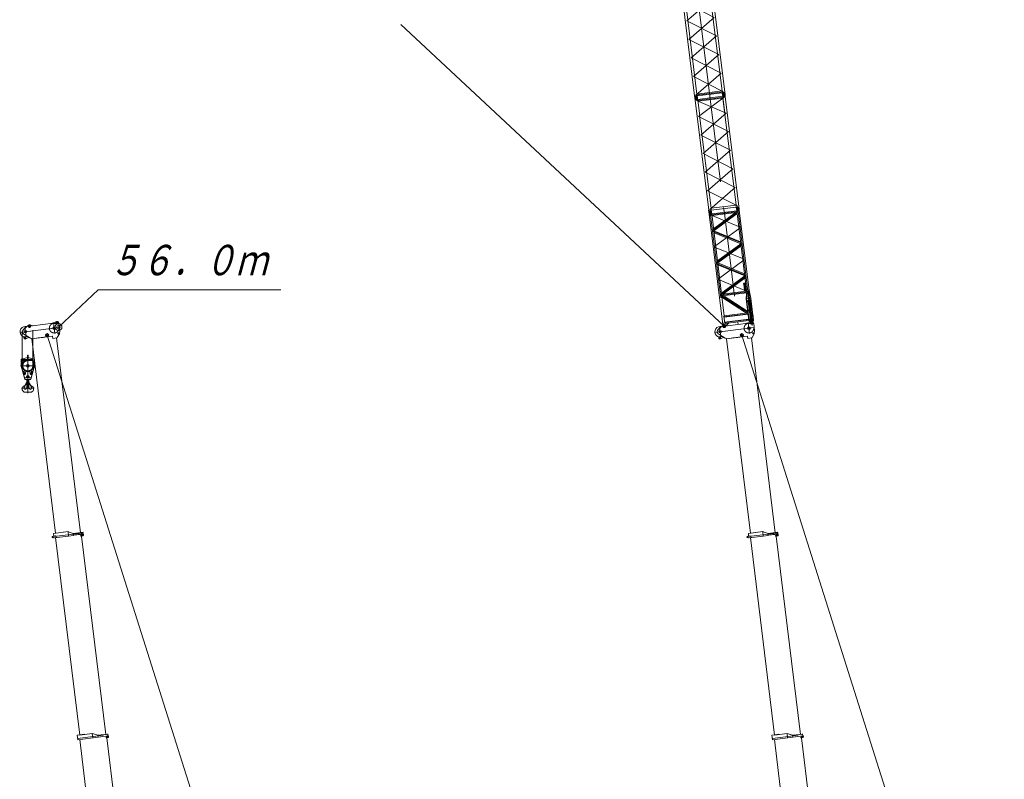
# Model space of a CAD drawing. Extents: x 34350 to 201729, y 12094 to 164960.
# Tile 30 of 70: x 49782 to 101099, y 51694 to 91294. Entities that reach past the tile are written whole.
import ezdxf
from ezdxf.enums import TextEntityAlignment as Align

# ---------------------------------------------------------------- set-up
doc = ezdxf.new("R2010")
doc.units = 0
doc.header["$LTSCALE"] = 150
doc.header["$MEASUREMENT"] = 0
doc.linetypes.add('CENTER', pattern=[50.5, 30, -9, 2.5, -9])
doc.linetypes.add('HIDDEN', pattern=[12.6, 8.4, -4.2])
doc.layers.add('11', color=251, linetype='Continuous')
doc.layers.add('2', color=134, linetype='Continuous')
doc.styles.get("Standard").update_dxf_attribs({"font": 'txt', "bigfont": 'bigfont'})

# ---------------------------------------------------------------- blocks, each defined once
blk = doc.blocks.new('*G1')
at = {"layer": '11', "color": 251, "linetype": 'Continuous', "lineweight": 9}
for p, q in [((49852, 73560), (49852, 73234)), ((50201, 73681), (49878, 73594)), ((49917, 73062), (49917, 73472)), ((49931, 73491), (50029, 73521)), ((50035, 73521), (50207, 73521)), ((50192, 73680), (50192, 73801)), ((50192, 73801), (50222, 73801)), ((50379, 73521), (50207, 73521)), ((50536, 73594), (50214, 73681)), ((50222, 73801), (50222, 73680)), ((50483, 73491), (50385, 73521)), ((50497, 73062), (50497, 73472)), ((50562, 73234), (50562, 73560)), ((49853, 73229), (50043, 72546)), ((49942, 72972), (49918, 73057)), ((49985, 72841), (49962, 72923)), ((49970, 72959), (49967, 72958)), ((49995, 72933), (50019, 72851)), ((50020, 72901), (50010, 72937)), ((50047, 72886), (50040, 72886)), ((50367, 72886), (50375, 72886)), ((50371, 72546), (50561, 73229)), ((50394, 72901), (50404, 72937)), ((50419, 72933), (50395, 72851)), ((50429, 72841), (50452, 72923)), ((50445, 72959), (50447, 72958)), ((50472, 72972), (50496, 73057)), ((50039, 72633), (49998, 72781)), ((50017, 72806), (50047, 72806)), ((50116, 72360), (50024, 72133)), ((50122, 72621), (50054, 72621)), ((50062, 72531), (50207, 72531)), ((50146, 72364), (50127, 72366)), ((50137, 72671), (50137, 72636)), ((50149, 72349), (50146, 72364)), ((50266, 72531), (50148, 72531)), ((50148, 72531), (50148, 72354)), ((50207, 72531), (50352, 72531)), ((50265, 72349), (50268, 72364)), ((50266, 72354), (50266, 72531)), ((50268, 72364), (50287, 72366)), ((50275, 72687), (50275, 72636)), ((50290, 72621), (50360, 72621)), ((50299, 72360), (50390, 72133)), ((50397, 72806), (50367, 72806)), ((50375, 72633), (50416, 72781)), ((50015, 72201), (49992, 72188)), ((50012, 72113), (50035, 72185)), ((50024, 72133), (50029, 72131)), ((50029, 72131), (50058, 72203)), ((50058, 72203), (50101, 72271)), ((50078, 71871), (50207, 71871)), ((50122, 72291), (50148, 72307)), ((50148, 72307), (50148, 72091)), ((50266, 72307), (50148, 72307)), ((50151, 72342), (50263, 72342)), ((50155, 72335), (50154, 72337)), ((50207, 71871), (50336, 71871)), ((50259, 72335), (50261, 72337)), ((50266, 72091), (50266, 72307)), ((50293, 72291), (50266, 72307)), ((50356, 72203), (50313, 72271)), ((50385, 72131), (50356, 72203)), ((50379, 72185), (50403, 72113)), ((50390, 72133), (50385, 72131)), ((50422, 72188), (50399, 72201))]:
    blk.add_line(p, q, dxfattribs=at)
at = {"layer": '11', "color": 251, "linetype": 'HIDDEN', "lineweight": 9}
for p, q in [((49977, 73571), (50437, 73571)), ((50192, 73775), (50222, 73775)), ((50192, 73728), (50222, 73728)), ((49906, 73231), (49907, 73231)), ((50064, 72856), (50103, 72924)), ((50350, 72856), (50311, 72924)), ((50508, 73231), (50507, 73231)), ((50058, 72203), (50121, 72358)), ((50121, 72358), (50122, 72361)), ((50122, 72361), (50133, 72361)), ((50292, 72361), (50281, 72361)), ((50293, 72358), (50292, 72361)), ((50356, 72203), (50293, 72358))]:
    blk.add_line(p, q, dxfattribs=at)
at = {"layer": '11', "color": 251, "linetype": 'CENTER', "lineweight": 9}
for p, q in [((50177, 73751), (50239, 73751)), ((50207, 73819), (50207, 72504)), ((49822, 73251), (50592, 73251)), ((50149, 72671), (50265, 72671)), ((50207, 72531), (50207, 71820)), ((49885, 72091), (50529, 72091))]:
    blk.add_line(p, q, dxfattribs=at)
at = {"layer": '11', "color": 251, "linetype": 'HIDDEN', "lineweight": 9}
for points in [[(50087, 72973), (50057, 72988), (50029, 73006), (50004, 73027), (49981, 73051), (49960, 73077), (49943, 73105), (49928, 73135), (49917, 73166), (49910, 73199), (49906, 73231)], [(50327, 72973), (50357, 72988), (50385, 73006), (50410, 73027), (50434, 73051), (50454, 73077), (50472, 73105), (50486, 73135), (50497, 73166), (50504, 73199), (50508, 73231)]]:
    blk.add_lwpolyline(points, dxfattribs=at)
at = {"layer": '11', "color": 251, "linetype": 'Continuous', "lineweight": 9}
for points in [[(50047, 72806), (50061, 72810), (50072, 72817), (50081, 72827), (50086, 72839), (50087, 72851), (50084, 72863), (50078, 72874), (50069, 72881), (50058, 72886), (50047, 72886)], [(50367, 72806), (50354, 72810), (50342, 72817), (50333, 72827), (50328, 72839), (50327, 72851), (50330, 72863), (50336, 72874), (50345, 72881), (50356, 72886), (50367, 72886)]]:
    blk.add_lwpolyline(points, dxfattribs=at)
for centre, radius in [((49887, 73501), 20), ((49977, 73551), 20), ((50207, 73641), 20), ((50437, 73551), 20), ((50527, 73501), 20), ((49887, 73231), 20), ((50207, 73251), 70), ((50527, 73231), 20), ((50047, 72846), 20), ((50207, 72671), 45), ((50367, 72846), 20), ((50138, 72324), 10.1), ((50276, 72324), 10.1)]:
    blk.add_circle(centre, radius, dxfattribs=at)
at = {"layer": '11', "color": 251, "linetype": 'HIDDEN', "lineweight": 9}
for radius in [298, 264]:
    blk.add_circle((50207, 73251), radius, dxfattribs=at)
at = {"layer": '11', "color": 251, "linetype": 'Continuous', "lineweight": 9}
for centre, radius, start, end in [((49887, 73560), 35, 104.995, 179.9981), ((49937, 73472), 20, 106.9222, -179.9984), ((50035, 73501), 20, 90, 106.9304), ((50207, 73656), 25, 90, 105.0012), ((50207, 73656), 25, 75.0021, 90.0019), ((50379, 73501), 20, 73.0714, 90.0019), ((50477, 73472), 20, 0, 73.0712), ((50527, 73560), 35, 0, 75.0045), ((49872, 73234), 20, 180, -163.8874), ((49937, 73062), 20, 180, -163.8577), ((49962, 72978), 20, -163.8606, -73.8568), ((49979, 72928), 17.5, 16.1363, -163.8566), ((49979, 72928), 32.5, 16.1403, 106.1406), ((50040, 72906), 20, -163.8592, -90.0048), ((50375, 72906), 20, -90, -16.1444), ((50436, 72928), 32.5, 73.8617, 163.862), ((50436, 72928), 17.5, -16.1434, 163.8637), ((50453, 72978), 20, -106.1409, -16.1371), ((50477, 73062), 20, -16.1413, -0.0004), ((50542, 73234), 20, -16.1115, -0.0004), ((50002, 72846), 17.5, -163.8604, 16.144), ((50017, 72786), 20, 90, -163.847), ((50054, 72636), 15, -165.3181, -89.9926), ((50062, 72551), 20, -163.8933, -89.9978), ((50125, 72356), 9.91, 77.7332, 157.9882), ((50122, 72636), 15, -90, -0.007), ((50207, 72671), 70, 90, 180), ((50207, 72671), 70, 12.84, 90.0003), ((50290, 72636), 15, 180, -90.0093), ((50289, 72356), 9.9, 22.0039, 102.2758), ((50352, 72551), 20, -90, -16.1076), ((50360, 72636), 15, -90, -14.6786), ((50412, 72846), 17.5, 163.856, -16.139), ((50397, 72786), 20, -16.1428, 90.0013), ((50078, 72041), 170, 120.3772, -90.0015), ((50078, 72091), 70, 161.654, -0.0005), ((50022, 72189), 14, -18.0626, 120.379), ((50152, 72239), 60, 120.437, 148.0102), ((50138, 72324), 20.2, -59.2782, 33.6963), ((50179, 72354), 30, -170.2206, -146.3123), ((50276, 72324), 20.2, 146.3043, -120.7286), ((50236, 72354), 30, -33.6877, -9.7852), ((50336, 72091), 70, 180, 18.3459), ((50262, 72239), 60, 31.9937, 59.5611), ((50336, 72041), 170, -90, 59.6213), ((50392, 72189), 14, 59.6221, -161.9348)]:
    blk.add_arc(centre, radius, start, end, dxfattribs=at)
at = {"layer": '11', "color": 251, "linetype": 'HIDDEN', "lineweight": 9}
for centre, start, end in [((50073, 72941), -29.9995, 66.5152), ((50341, 72941), 113.4824, -150.0025)]:
    blk.add_arc(centre, 35, start, end, dxfattribs=at)
blk = doc.blocks.new('*G10')
at = {"layer": '11', "color": 251, "linetype": 'Continuous', "lineweight": 9}
for p, q in [((52779, 53987), (53174, 54035)), ((52807, 53754), (52779, 53987)), ((54144, 53988), (52799, 53823)), ((53867, 53885), (52807, 53754)), ((53565, 54083), (52917, 54004)), ((53138, 54042), (52935, 54017)), ((52935, 54017), (52936, 54006)), ((53116, 54039), (52946, 54018)), ((53139, 54031), (53138, 54042)), ((53177, 54036), (53565, 54083)), ((53565, 54083), (53594, 53851)), ((53578, 54082), (53565, 54083)), ((53594, 53849), (53565, 54083)), ((53566, 54079), (53567, 54069)), ((53592, 53865), (53567, 54069)), ((53578, 54082), (53853, 53993)), ((53853, 53993), (53867, 53885)), ((53853, 53993), (53862, 53989)), ((53855, 53980), (53863, 53981)), ((53863, 53981), (53855, 53980)), ((53865, 53900), (53855, 53980)), ((53862, 53989), (54390, 54054)), ((54391, 54046), (53863, 53981)), ((54103, 54010), (53863, 53981)), ((53865, 53898), (54414, 53966)), ((54415, 53958), (53866, 53890)), ((53873, 53899), (54113, 53929)), ((54286, 53881), (54324, 53898)), ((54290, 53883), (54294, 53855)), ((54374, 54044), (54295, 54034)), ((54305, 53952), (54384, 53962)), ((54306, 53944), (54312, 53892)), ((54326, 53947), (54412, 53958)), ((54331, 53908), (54326, 53947)), ((54354, 54041), (54374, 54044)), ((54384, 53962), (54364, 53960)), ((54374, 54044), (54384, 53962)), ((54384, 53962), (54374, 54044)), ((54390, 54054), (54391, 54046)), ((54412, 53958), (54418, 53908)), ((54414, 53966), (54415, 53958)), ((54155, 43615), (52908, 53767)), ((53593, 53855), (53592, 53865)), ((54289, 53855), (54286, 53881)), ((54386, 53867), (54289, 53855)), ((54316, 53858), (55571, 43638))]:
    blk.add_line(p, q, dxfattribs=at)
for radius in [22.3, 15]:
    blk.add_circle((54381, 53903), radius, dxfattribs=at)
for centre, radius, start, end in [((54321, 53907), 10, -68.0029, 6.9938), ((54381, 53903), 37, -83, 6.9929)]:
    blk.add_arc(centre, radius, start, end, dxfattribs=at)
blk = doc.blocks.new('*G12')
at = {"layer": '11', "color": 251, "linetype": 'Continuous', "lineweight": 9}
for p, q in [((50456, 75342), (51532, 75474)), ((51561, 75484), (51694, 75558)), ((51661, 75540), (51694, 75558)), ((51803, 75518), (51826, 75463)), ((51803, 75518), (51815, 75491)), ((51815, 75491), (51826, 75463)), ((51826, 75463), (51874, 75071)), ((51826, 75463), (51827, 75459)), ((51853, 75244), (51827, 75459)), ((49981, 75146), (50239, 75371)), ((50018, 75178), (49988, 75152)), ((50322, 75384), (50404, 75349)), ((50404, 75349), (50322, 75384)), ((50494, 75347), (50456, 75342)), ((51875, 75059), (51856, 74937)), ((50002, 74705), (50004, 74763)), ((50348, 74699), (50006, 74894)), ((50164, 74696), (50094, 74653)), ((50402, 74668), (50348, 74699)), ((50403, 74662), (50402, 74668)), ((51500, 74797), (50403, 74662)), ((50411, 74663), (50659, 74694)), ((51657, 64532), (50413, 74664)), ((50665, 74694), (50659, 74694)), ((50740, 74704), (50998, 74735)), ((51191, 74759), (50744, 74704)), ((51204, 74761), (50998, 74735)), ((51197, 74763), (51190, 74765)), ((51500, 74797), (51501, 74790)), ((51515, 74681), (51500, 74797)), ((51714, 74705), (51515, 74681)), ((52954, 64548), (51707, 74704)), ((51849, 74916), (51741, 74724))]:
    blk.add_line(p, q, dxfattribs=at)
at = {"layer": '11', "color": 251, "linetype": 'CENTER', "lineweight": 9}
for p, q in [((51546, 75488), (51614, 74937)), ((49808, 74995), (51830, 75244)), ((50358, 75063), (49808, 74995)), ((50049, 75304), (50117, 74754)), ((51855, 75247), (51304, 75179))]:
    blk.add_line(p, q, dxfattribs=at)
at = {"layer": '11', "color": 251, "linetype": 'HIDDEN', "lineweight": 9}
blk.add_circle((51580, 75213), 252, dxfattribs=at)
at = {"layer": '11', "color": 251, "linetype": 'Continuous', "lineweight": 9}
for centre, radius in [((51730, 75488), 71), ((51730, 75488), 27.5), ((50083, 75029), 65), ((50083, 75029), 65), ((50083, 75029), 65), ((50291, 75312), 71), ((50291, 75312), 32.5), ((51212, 74846), 84.1), ((51580, 75213), 76), ((51580, 75213), 54.2), ((51797, 74945), 30), ((50062, 74704), 25.5), ((51212, 74846), 61)]:
    blk.add_circle(centre, radius, dxfattribs=at)
for centre, radius, start, end in [((51580, 75213), 277, 91.3925, 114.2619), ((51522, 75553), 80, -83, -60.6137), ((51730, 75488), 79, 22.348, 117.6452), ((50083, 75029), 278, 72.7507, -63.6731), ((50083, 75029), 155, 131.0912, -140.4797), ((50083, 75029), 155, -140.4819, -119.7205), ((50291, 75312), 79, 66.8196, 131.0911), ((50291, 75312), 79, 66.8347, 131.0782), ((50443, 75441), 100, -113.1654, -83.0008), ((50443, 75441), 100, -113.1665, -83.0007), ((51580, 75213), 277, -0.7074, 14.7114), ((51797, 74945), 60, -29.3412, -8.4171), ((51814, 75064), 60.5, -3.9986, 7.0024), ((50062, 74704), 60, 178.8725, -58.3054), ((50062, 74704), 50, 101.0495, 71.7078), ((50259, 74543), 180, 60.282, 121.6864), ((51709, 74742), 37, -83, -29.3488)]:
    blk.add_arc(centre, radius, start, end, dxfattribs=at)
blk = doc.blocks.new('*G11')
at = {"layer": '11', "color": 251, "linetype": 'CENTER', "lineweight": 9}
for p, q in [((51786, 75495), (51660, 75480)), ((51722, 75559), (51739, 75418)), ((50371, 75321), (50221, 75303)), ((50282, 75382), (50300, 75236)), ((51201, 74933), (51222, 74766)), ((51257, 74852), (51155, 74839))]:
    blk.add_line(p, q, dxfattribs=at)
at = {"color": 7, "linetype": 'Continuous', "lineweight": 9}
blk.add_blockref('*G12', (0, 0), dxfattribs=at)
blk = doc.blocks.new('*G14')
at = {"layer": '11', "color": 251, "linetype": 'Continuous', "lineweight": 9}
for p, q in [((51495, 64357), (51526, 64369)), ((51535, 64290), (51502, 64295)), ((51526, 64369), (51630, 64382)), ((51535, 64290), (51536, 64284)), ((51536, 64284), (51692, 64303)), ((51548, 64514), (51926, 64561)), ((51565, 64374), (51548, 64514)), ((53013, 64525), (51563, 64347)), ((51577, 64282), (51576, 64289)), ((51587, 64283), (51577, 64282)), ((52329, 64374), (51587, 64283)), ((51630, 64382), (51685, 64359)), ((52919, 54004), (51656, 64292)), ((51657, 64528), (51657, 64532)), ((51685, 64359), (51691, 64309)), ((52301, 64607), (51687, 64531)), ((51692, 64303), (51691, 64309)), ((51929, 64561), (52300, 64607)), ((52300, 64607), (52329, 64374)), ((52301, 64607), (52313, 64603)), ((52302, 64593), (52301, 64603)), ((52302, 64593), (52327, 64388)), ((52575, 64512), (52313, 64603)), ((52327, 64388), (52328, 64378)), ((52328, 64378), (52588, 64410)), ((52588, 64410), (52575, 64512)), ((52575, 64512), (52582, 64508)), ((52582, 64502), (52576, 64501)), ((52582, 64502), (52576, 64501)), ((52576, 64501), (52586, 64420)), ((52582, 64508), (53088, 64570)), ((53072, 64562), (52582, 64502)), ((52822, 64532), (52582, 64502)), ((53099, 64483), (52586, 64420)), ((52586, 64420), (52592, 64421)), ((52587, 64414), (53100, 64477)), ((52592, 64421), (52832, 64450)), ((52958, 64396), (53012, 64417)), ((52961, 64372), (52958, 64396)), ((53074, 64386), (52961, 64372)), ((53062, 64561), (52983, 64551)), ((52993, 64470), (53072, 64480)), ((52994, 64464), (53000, 64412)), ((53004, 64378), (54274, 54039)), ((53014, 64466), (53100, 64477)), ((53019, 64428), (53014, 64466)), ((53042, 64559), (53062, 64561)), ((53072, 64480), (53052, 64477)), ((53062, 64561), (53072, 64480)), ((53072, 64480), (53062, 64561)), ((53089, 64564), (53072, 64562)), ((53088, 64570), (53089, 64564)), ((53100, 64477), (53099, 64483)), ((53100, 64477), (53106, 64427))]:
    blk.add_line(p, q, dxfattribs=at)
for centre, radius in [((51507, 64327), 15.5), ((53069, 64423), 22.3), ((53069, 64423), 15)]:
    blk.add_circle(centre, radius, dxfattribs=at)
for centre, radius, start, end in [((51507, 64327), 32.5, 111.8706, -97.8699), ((53009, 64427), 10, -68.0017, 6.9982), ((53069, 64423), 37, -83, 7.0035)]:
    blk.add_arc(centre, radius, start, end, dxfattribs=at)
blk = doc.blocks.new('*G23')
at = {"layer": '11', "color": 251, "linetype": 'Continuous', "lineweight": 9}
for p, q in [((88989, 53987), (89384, 54035)), ((89017, 53754), (88989, 53987)), ((90354, 53988), (89009, 53823)), ((90077, 53885), (89017, 53754)), ((89775, 54083), (89127, 54004)), ((89348, 54042), (89145, 54017)), ((89145, 54017), (89146, 54006)), ((89326, 54039), (89156, 54018)), ((89349, 54031), (89348, 54042)), ((89387, 54036), (89775, 54083)), ((89775, 54083), (89804, 53851)), ((89788, 54082), (89775, 54083)), ((89804, 53849), (89775, 54083)), ((89776, 54079), (89777, 54069)), ((89802, 53865), (89777, 54069)), ((89788, 54082), (90063, 53993)), ((90063, 53993), (90077, 53885)), ((90063, 53993), (90072, 53989)), ((90065, 53980), (90073, 53981)), ((90073, 53981), (90065, 53980)), ((90075, 53900), (90065, 53980)), ((90072, 53989), (90600, 54054)), ((90601, 54046), (90073, 53981)), ((90313, 54010), (90073, 53981)), ((90075, 53898), (90624, 53966)), ((90625, 53958), (90076, 53890)), ((90083, 53899), (90323, 53929)), ((90496, 53881), (90534, 53898)), ((90500, 53883), (90504, 53855)), ((90584, 54044), (90505, 54034)), ((90515, 53952), (90594, 53962)), ((90516, 53944), (90522, 53892)), ((90536, 53947), (90622, 53958)), ((90541, 53908), (90536, 53947)), ((90564, 54041), (90584, 54044)), ((90594, 53962), (90574, 53960)), ((90584, 54044), (90594, 53962)), ((90594, 53962), (90584, 54044)), ((90600, 54054), (90601, 54046)), ((90622, 53958), (90628, 53908)), ((90624, 53966), (90625, 53958)), ((90365, 43615), (89118, 53767)), ((89803, 53855), (89802, 53865)), ((90499, 53855), (90496, 53881)), ((90596, 53867), (90499, 53855)), ((90526, 53858), (91781, 43638))]:
    blk.add_line(p, q, dxfattribs=at)
for radius in [22.3, 15]:
    blk.add_circle((90591, 53903), radius, dxfattribs=at)
for centre, radius, start, end in [((90531, 53907), 10, -68.0029, 6.9938), ((90591, 53903), 37, -83, 6.9929)]:
    blk.add_arc(centre, radius, start, end, dxfattribs=at)
blk = doc.blocks.new('*G25')
at = {"layer": '11', "color": 251, "linetype": 'Continuous', "lineweight": 9}
for p, q in [((86666, 75342), (87742, 75474)), ((87771, 75484), (87904, 75558)), ((87871, 75540), (87904, 75558)), ((88013, 75518), (88036, 75463)), ((88013, 75518), (88025, 75491)), ((88025, 75491), (88036, 75463)), ((88036, 75463), (88084, 75071)), ((88036, 75463), (88037, 75459)), ((88063, 75244), (88037, 75459)), ((86191, 75146), (86449, 75371)), ((86228, 75178), (86198, 75152)), ((86532, 75384), (86614, 75349)), ((86614, 75349), (86532, 75384)), ((86704, 75347), (86666, 75342)), ((88085, 75059), (88066, 74937)), ((86212, 74705), (86214, 74763)), ((86558, 74699), (86216, 74894)), ((86374, 74696), (86304, 74653)), ((86612, 74668), (86558, 74699)), ((86613, 74662), (86612, 74668)), ((87710, 74797), (86613, 74662)), ((86621, 74663), (86869, 74694)), ((87867, 64532), (86623, 74664)), ((86875, 74694), (86869, 74694)), ((86950, 74704), (87208, 74735)), ((87401, 74759), (86954, 74704)), ((87414, 74761), (87208, 74735)), ((87407, 74763), (87400, 74765)), ((87710, 74797), (87711, 74790)), ((87725, 74681), (87710, 74797)), ((87924, 74705), (87725, 74681)), ((89164, 64548), (87917, 74704)), ((88059, 74916), (87951, 74724))]:
    blk.add_line(p, q, dxfattribs=at)
at = {"layer": '11', "color": 251, "linetype": 'CENTER', "lineweight": 9}
for p, q in [((87756, 75488), (87824, 74937)), ((86018, 74995), (88040, 75244)), ((86568, 75063), (86018, 74995)), ((86259, 75304), (86327, 74754)), ((88065, 75247), (87514, 75179))]:
    blk.add_line(p, q, dxfattribs=at)
at = {"layer": '11', "color": 251, "linetype": 'HIDDEN', "lineweight": 9}
blk.add_circle((87790, 75213), 252, dxfattribs=at)
at = {"layer": '11', "color": 251, "linetype": 'Continuous', "lineweight": 9}
for centre, radius in [((87940, 75488), 71), ((87940, 75488), 27.5), ((86293, 75029), 65), ((86293, 75029), 65), ((86293, 75029), 65), ((86501, 75312), 71), ((86501, 75312), 32.5), ((87422, 74846), 84.1), ((87790, 75213), 76), ((87790, 75213), 54.2), ((88007, 74945), 30), ((86272, 74704), 25.5), ((87422, 74846), 61)]:
    blk.add_circle(centre, radius, dxfattribs=at)
for centre, radius, start, end in [((87790, 75213), 277, 91.3925, 114.2619), ((87732, 75553), 80, -83, -60.6137), ((87940, 75488), 79, 22.348, 117.6452), ((86293, 75029), 278, 72.7507, -63.6731), ((86293, 75029), 155, 131.0912, -140.4797), ((86293, 75029), 155, -140.4819, -119.7205), ((86501, 75312), 79, 66.8196, 131.0911), ((86501, 75312), 79, 66.8347, 131.0782), ((86653, 75441), 100, -113.1654, -83.0008), ((86653, 75441), 100, -113.1665, -83.0007), ((87790, 75213), 277, -0.7074, 14.7114), ((88007, 74945), 60, -29.3412, -8.4171), ((88024, 75064), 60.5, -3.9986, 7.0024), ((86272, 74704), 60, 178.8725, -58.3054), ((86272, 74704), 50, 101.0495, 71.7078), ((86469, 74543), 180, 60.282, 121.6864), ((87919, 74742), 37, -83, -29.3488)]:
    blk.add_arc(centre, radius, start, end, dxfattribs=at)
blk = doc.blocks.new('*G24')
at = {"layer": '11', "color": 251, "linetype": 'CENTER', "lineweight": 9}
for p, q in [((87996, 75495), (87870, 75480)), ((87932, 75559), (87949, 75418)), ((86581, 75321), (86431, 75303)), ((86492, 75382), (86510, 75236)), ((87411, 74933), (87432, 74766)), ((87467, 74852), (87365, 74839))]:
    blk.add_line(p, q, dxfattribs=at)
at = {"color": 7, "linetype": 'Continuous', "lineweight": 9}
blk.add_blockref('*G25', (0, 0), dxfattribs=at)
blk = doc.blocks.new('*G27')
at = {"layer": '11', "color": 251, "linetype": 'Continuous', "lineweight": 9}
for p, q in [((87705, 64357), (87736, 64369)), ((87745, 64290), (87712, 64295)), ((87736, 64369), (87840, 64382)), ((87745, 64290), (87746, 64284)), ((87746, 64284), (87902, 64303)), ((87758, 64514), (88136, 64561)), ((87775, 64374), (87758, 64514)), ((89223, 64525), (87773, 64347)), ((87787, 64282), (87786, 64289)), ((87797, 64283), (87787, 64282)), ((88539, 64374), (87797, 64283)), ((87840, 64382), (87895, 64359)), ((89129, 54004), (87866, 64292)), ((87867, 64528), (87867, 64532)), ((87895, 64359), (87901, 64309)), ((88511, 64607), (87897, 64531)), ((87902, 64303), (87901, 64309)), ((88139, 64561), (88510, 64607)), ((88510, 64607), (88539, 64374)), ((88511, 64607), (88523, 64603)), ((88512, 64593), (88511, 64603)), ((88512, 64593), (88537, 64388)), ((88785, 64512), (88523, 64603)), ((88537, 64388), (88538, 64378)), ((88538, 64378), (88798, 64410)), ((88798, 64410), (88785, 64512)), ((88785, 64512), (88792, 64508)), ((88792, 64502), (88786, 64501)), ((88792, 64502), (88786, 64501)), ((88786, 64501), (88796, 64420)), ((88792, 64508), (89298, 64570)), ((89282, 64562), (88792, 64502)), ((89032, 64532), (88792, 64502)), ((89309, 64483), (88796, 64420)), ((88796, 64420), (88802, 64421)), ((88797, 64414), (89310, 64477)), ((88802, 64421), (89042, 64450)), ((89168, 64396), (89222, 64417)), ((89171, 64372), (89168, 64396)), ((89284, 64386), (89171, 64372)), ((89272, 64561), (89193, 64551)), ((89203, 64470), (89282, 64480)), ((89204, 64464), (89210, 64412)), ((89214, 64378), (90484, 54039)), ((89224, 64466), (89310, 64477)), ((89229, 64428), (89224, 64466)), ((89252, 64559), (89272, 64561)), ((89282, 64480), (89262, 64477)), ((89272, 64561), (89282, 64480)), ((89282, 64480), (89272, 64561)), ((89299, 64564), (89282, 64562)), ((89298, 64570), (89299, 64564)), ((89310, 64477), (89309, 64483)), ((89310, 64477), (89316, 64427))]:
    blk.add_line(p, q, dxfattribs=at)
for centre, radius in [((87717, 64327), 15.5), ((89279, 64423), 22.3), ((89279, 64423), 15)]:
    blk.add_circle(centre, radius, dxfattribs=at)
for centre, radius, start, end in [((87717, 64327), 32.5, 111.8706, -97.8699), ((89219, 64427), 10, -68.0017, 6.9982), ((89279, 64423), 37, -83, 7.0035)]:
    blk.add_arc(centre, radius, start, end, dxfattribs=at)
blk = doc.blocks.new('*G42')
at = {"layer": '11', "color": 251, "linetype": 'Continuous', "lineweight": 9}
for p, q in [((85703, 81259), (85702, 81264)), ((85715, 81159), (85703, 81259)), ((85849, 81175), (85715, 81159)), ((85717, 81150), (85715, 81159)), ((85849, 81166), (85717, 81150)), ((85717, 81150), (86422, 75412)), ((85837, 81275), (85836, 81280)), ((85850, 81171), (85837, 81275)), ((87156, 81331), (85849, 81171)), ((85849, 81171), (85860, 81082)), ((86501, 75855), (85849, 81166)), ((85860, 81082), (87167, 81243)), ((87066, 81231), (85944, 80396)), ((85956, 80294), (87172, 81199)), ((87167, 81243), (87066, 81231)), ((87142, 81435), (87142, 81440)), ((87154, 81336), (87142, 81435)), ((87288, 81352), (87154, 81336)), ((87154, 81336), (87156, 81327)), ((87288, 81343), (87156, 81327)), ((87167, 81243), (87156, 81331)), ((87681, 77053), (87156, 81327)), ((87172, 81199), (87167, 81243)), ((87276, 81452), (87275, 81457)), ((87288, 81352), (87276, 81452)), ((87288, 81343), (87288, 81352)), ((87797, 77200), (87288, 81343)), ((85944, 80396), (85956, 80298)), ((85970, 80186), (85957, 80287)), ((85957, 80287), (87354, 79719)), ((87366, 79618), (85970, 80186)), ((87367, 79611), (86149, 78722)), ((87354, 79719), (87366, 79618)), ((87380, 79510), (87367, 79611)), ((86162, 78621), (87380, 79510)), ((86149, 78722), (86162, 78621)), ((86175, 78513), (86163, 78614)), ((86163, 78614), (87559, 78046)), ((87572, 77945), (86175, 78513)), ((87573, 77938), (86357, 77033)), ((86463, 77001), (87585, 77836)), ((87534, 77553), (87512, 77525)), ((87512, 77525), (87518, 77476)), ((87588, 77530), (87533, 77523)), ((87538, 77518), (87533, 77523)), ((87533, 77523), (87534, 77513)), ((87594, 77561), (87534, 77553)), ((87534, 77513), (87604, 77521)), ((87555, 77505), (87545, 77504)), ((87551, 77500), (87545, 77504)), ((87545, 77504), (87547, 77486)), ((87605, 77507), (87555, 77505)), ((87556, 77495), (87607, 77497)), ((87557, 77488), (87556, 77495)), ((87567, 77489), (87557, 77488)), ((87568, 77479), (87567, 77489)), ((87580, 77549), (87574, 77541)), ((87574, 77541), (87588, 77530)), ((87602, 77531), (87580, 77549)), ((87622, 77539), (87594, 77561)), ((87604, 77521), (87602, 77531)), ((87607, 77497), (87605, 77507)), ((87619, 77478), (87628, 77489)), ((87628, 77489), (87622, 77539)), ((86357, 77033), (86362, 76989)), ((87658, 77148), (86362, 76989)), ((86362, 76989), (86463, 77001)), ((86362, 76989), (86373, 76901)), ((86373, 76901), (87680, 77061)), ((87518, 77476), (87530, 77467)), ((87530, 77467), (87540, 77380)), ((87540, 77380), (87532, 77369)), ((87532, 77369), (87538, 77319)), ((87547, 77486), (87537, 77485)), ((87537, 77485), (87539, 77475)), ((87538, 77319), (87549, 77311)), ((87539, 77475), (87549, 77476)), ((87598, 77450), (87543, 77443)), ((87548, 77439), (87543, 77443)), ((87543, 77443), (87544, 77434)), ((87544, 77434), (87613, 77442)), ((87603, 77411), (87547, 77404)), ((87553, 77399), (87547, 77404)), ((87547, 77404), (87549, 77394)), ((87549, 77476), (87549, 77474)), ((87549, 77474), (87559, 77476)), ((87549, 77394), (87618, 77402)), ((87549, 77311), (87559, 77224)), ((87559, 77224), (87551, 77213)), ((87551, 77213), (87557, 77163)), ((87613, 77331), (87557, 77324)), ((87563, 77320), (87557, 77324)), ((87557, 77324), (87558, 77314)), ((87557, 77163), (87585, 77141)), ((87558, 77314), (87628, 77323)), ((87559, 77478), (87568, 77479)), ((87559, 77476), (87559, 77478)), ((87569, 77298), (87561, 77292)), ((87561, 77292), (87572, 77293)), ((87572, 77288), (87562, 77287)), ((87570, 77284), (87562, 77287)), ((87627, 77212), (87572, 77205)), ((87577, 77201), (87572, 77205)), ((87572, 77205), (87573, 77195)), ((87573, 77195), (87643, 77204)), ((87614, 77311), (87575, 77306)), ((87576, 77296), (87615, 77301)), ((87617, 77291), (87577, 77286)), ((87632, 77172), (87577, 77166)), ((87582, 77161), (87577, 77166)), ((87577, 77166), (87578, 77156)), ((87578, 77277), (87618, 77281)), ((87578, 77156), (87647, 77164)), ((87590, 77384), (87580, 77383)), ((87586, 77373), (87580, 77383)), ((87580, 77383), (87583, 77363)), ((87583, 77363), (87593, 77364)), ((87590, 77469), (87584, 77462)), ((87584, 77462), (87598, 77450)), ((87585, 77141), (87644, 77149)), ((87595, 77430), (87588, 77422)), ((87588, 77422), (87603, 77411)), ((87612, 77452), (87590, 77469)), ((87593, 77364), (87590, 77384)), ((87617, 77412), (87595, 77430)), ((87605, 77265), (87595, 77263)), ((87601, 77254), (87595, 77263)), ((87595, 77263), (87597, 77244)), ((87597, 77244), (87607, 77245)), ((87604, 77350), (87598, 77342)), ((87598, 77342), (87613, 77331)), ((87627, 77333), (87604, 77350)), ((87607, 77245), (87605, 77265)), ((87613, 77442), (87612, 77452)), ((87619, 77231), (87613, 77223)), ((87613, 77223), (87627, 77212)), ((87618, 77402), (87617, 77412)), ((87624, 77191), (87618, 77184)), ((87618, 77184), (87632, 77172)), ((87630, 77391), (87619, 77478)), ((87641, 77214), (87619, 77231)), ((87620, 77299), (87630, 77301)), ((87631, 77296), (87621, 77294)), ((87646, 77174), (87624, 77191)), ((87628, 77323), (87627, 77333)), ((87641, 77382), (87630, 77391)), ((87638, 77322), (87647, 77333)), ((87649, 77235), (87638, 77322)), ((87647, 77333), (87641, 77382)), ((87643, 77204), (87641, 77214)), ((87644, 77149), (87666, 77176)), ((87647, 77164), (87646, 77174)), ((87660, 77226), (87649, 77235)), ((87651, 76740), (87654, 77025)), ((87656, 76740), (87658, 77025)), ((87666, 77176), (87660, 77226)), ((87676, 77050), (87713, 77055)), ((87714, 77050), (87676, 77045)), ((87681, 77055), (87681, 77051)), ((87682, 77046), (87681, 77052)), ((87713, 77055), (87714, 77050)), ((87714, 77052), (87717, 77053)), ((87717, 77053), (87754, 76752)), ((87761, 77198), (87778, 77200)), ((87815, 76760), (87761, 77198)), ((87764, 77204), (87778, 77206)), ((87765, 77199), (87764, 77204)), ((87778, 77201), (87765, 77199)), ((87800, 77185), (87884, 76768)), ((87884, 76769), (87800, 77185)), ((87805, 77186), (87889, 76770)), ((86439, 76909), (86373, 76901)), ((86373, 76901), (86382, 76824)), ((86382, 76824), (87662, 75998)), ((87733, 76074), (86439, 76909)), ((87656, 76741), (87651, 76741)), ((87791, 75605), (87651, 76740)), ((87652, 76735), (87657, 76735)), ((87798, 75589), (87656, 76740)), ((87657, 76735), (87796, 75605)), ((87754, 76752), (87815, 76760)), ((87764, 76619), (87769, 76620)), ((87767, 76572), (87764, 76619)), ((87877, 75676), (87767, 76572)), ((87833, 76628), (87838, 76628)), ((87838, 76628), (87846, 76582)), ((87846, 76582), (87957, 75680)), ((87889, 76770), (87884, 76769)), ((87884, 76768), (88025, 75617)), ((87889, 76764), (87884, 76763)), ((87884, 76763), (87938, 76325)), ((87943, 76326), (87889, 76770)), ((87741, 76008), (86501, 75856)), ((87662, 75998), (87741, 76008)), ((87741, 76008), (87733, 76074)), ((87754, 75907), (87741, 76008)), ((87938, 76325), (87943, 76326)), ((87940, 76326), (87941, 76326)), ((87988, 75963), (87983, 75962)), ((87983, 75962), (88023, 75633)), ((88028, 75634), (87988, 75963)), ((86492, 75782), (87750, 75936)), ((86523, 75528), (86492, 75782)), ((86501, 75856), (86510, 75784)), ((87781, 75683), (86523, 75528)), ((86541, 75531), (86550, 75459)), ((86714, 75487), (86549, 75467)), ((86549, 75467), (86554, 75428)), ((86550, 75459), (87790, 75611)), ((86554, 75428), (86550, 75458)), ((86551, 75452), (86550, 75458)), ((86573, 75320), (86716, 75472)), ((86716, 75472), (86714, 75487)), ((87750, 75936), (87781, 75683)), ((87790, 75611), (87778, 75712)), ((87796, 75605), (87791, 75605)), ((87875, 75695), (87877, 75676)), ((87892, 75644), (87879, 75668)), ((87879, 75668), (87883, 75660)), ((87898, 75644), (87892, 75644)), ((87957, 75680), (87950, 75651)), ((88023, 75633), (88028, 75634)), ((86434, 75303), (86421, 75412)), ((86422, 75403), (86434, 75303)), ((86554, 75428), (86555, 75428)), ((86555, 75428), (86568, 75320)), ((86556, 75419), (86568, 75320)), ((86568, 75320), (86573, 75320)), ((86568, 75320), (86569, 75315))]:
    blk.add_line(p, q, dxfattribs=at)
at = {"layer": '11', "color": 251, "linetype": 'CENTER', "lineweight": 9}
for p, q in [((85837, 81275), (85703, 81259)), ((85714, 81170), (85715, 81159)), ((85761, 81339), (85784, 81156)), ((85770, 81267), (86501, 75312)), ((87227, 81295), (85788, 81118)), ((85788, 81118), (87328, 80476)), ((85848, 81181), (85848, 81187)), ((87227, 81295), (85889, 80299)), ((86490, 81355), (87221, 75400)), ((87276, 81452), (87142, 81435)), ((87153, 81347), (87154, 81336)), ((87200, 81515), (87223, 81333)), ((87209, 81444), (87940, 75488)), ((87288, 81358), (87287, 81363)), ((85889, 80299), (85893, 80265)), ((85893, 80265), (87431, 79640)), ((87332, 80441), (85991, 79463)), ((87328, 80476), (87332, 80441)), ((87435, 79605), (86094, 78627)), ((87431, 79640), (87435, 79605)), ((85991, 79463), (85996, 79428)), ((85996, 79428), (87533, 78804)), ((86094, 78627), (86098, 78592)), ((86098, 78592), (87636, 77967)), ((87538, 78769), (86197, 77791)), ((86197, 77791), (86201, 77756)), ((86201, 77756), (87741, 77114)), ((87640, 77932), (86302, 76937)), ((87741, 77114), (86302, 76937)), ((87798, 76646), (87745, 77077)), ((86302, 76937), (87741, 76008)), ((87757, 76618), (87843, 76629)), ((87772, 75960), (86442, 75797)), ((87821, 76140), (87897, 76150)), ((87808, 75664), (86478, 75501)), ((87869, 75641), (87974, 75654)), ((87919, 75647), (87923, 75647)), ((87919, 75647), (87923, 75647)), ((87925, 75610), (87935, 75536)), ((86423, 75392), (86422, 75403)), ((86568, 75320), (86434, 75303)), ((86562, 75319), (86446, 75305)), ((86510, 75240), (86488, 75422)), ((86557, 75414), (86557, 75408))]:
    blk.add_line(p, q, dxfattribs=at)
at = {"layer": '11', "color": 251, "linetype": 'HIDDEN', "lineweight": 9}
for p, q in [((85969, 80189), (85958, 80283)), ((87379, 79513), (87368, 79607)), ((86175, 78517), (86163, 78610)), ((86363, 76986), (86373, 76904)), ((87666, 77104), (87815, 77123)), ((87680, 77064), (87670, 77146)), ((87732, 77188), (87750, 77039)), ((87656, 76740), (87884, 76768)), ((87657, 76735), (87656, 76740)), ((87769, 76620), (87763, 76619)), ((87839, 76628), (87834, 76628)), ((87884, 76768), (87884, 76763)), ((87892, 75644), (87898, 75644))]:
    blk.add_line(p, q, dxfattribs=at)
at = {"layer": '11', "color": 251, "linetype": 'Continuous', "lineweight": 9}
blk.add_lwpolyline([(88025, 75617), (88024, 75612), (88023, 75608), (88022, 75604), (88021, 75601), (88019, 75597), (88018, 75595), (88017, 75593), (88015, 75591), (88014, 75589), (88012, 75588)], dxfattribs=at)
for centre, radius in [((85769, 81267), 25.5), ((87801, 76624), 65), ((87801, 76624), 38), ((87859, 76145), 27.5), ((87921, 75649), 65), ((87921, 75647), 38), ((87920, 75647), 27.5)]:
    blk.add_circle(centre, radius, dxfattribs=at)
at = {"layer": '11', "color": 251, "linetype": 'CENTER', "lineweight": 9}
for centre, radius in [((85788, 81118), 35), ((87921, 75647), 22.5)]:
    blk.add_circle(centre, radius, dxfattribs=at)
at = {"layer": '11', "color": 251, "linetype": 'HIDDEN', "lineweight": 9}
blk.add_circle((87801, 76624), 27.5, dxfattribs=at)
at = {"layer": '11', "color": 251, "linetype": 'Continuous', "lineweight": 9}
for centre, radius, start, end in [((85769, 81272), 67.5, 97, -173), ((85769, 81272), 67.5, 7, 97), ((87208, 81448), 67.5, 97, -173), ((87208, 81448), 67.5, 7, 97), ((87576, 77291), 15, 97, 177.4073), ((87576, 77291), 15, -163.4094, -83.002), ((87576, 77291), 5, 97, 157.0079), ((87576, 77291), 5, -143.0094, -83.0015), ((87616, 77296), 15, 16.5887, 96.998), ((87616, 77296), 5, 36.9906, 96.9985), ((87616, 77296), 5, -83, -22.9921), ((87616, 77296), 15, -83, -2.5907), ((87679, 77025), 25, 97, 179.5089), ((87679, 77025), 20, 97, -175.9941), ((87781, 77181), 25, 11.338, 96.9978), ((87781, 77181), 20, 11.3375, 96.9891), ((87781, 77181), 20, 11.3382, 96.9978), ((87827, 75593), 30, -173, -109.492), ((87820, 76348), 784, -90.1854, -75.8148), ((87907, 75680), 30, -173, -156.3559), ((87907, 75680), 30.1, -173, -156.4224), ((86502, 75307), 67.5, -173, -83), ((86502, 75307), 67.5, -83, 7)]:
    blk.add_arc(centre, radius, start, end, dxfattribs=at)
blk = doc.blocks.new('*G44')
at = {"layer": '11', "color": 251, "linetype": 'HIDDEN', "lineweight": 9}
for p, q in [((87734, 76605), (87731, 76625)), ((87775, 76468), (87734, 76605)), ((87808, 76193), (87774, 76468)), ((87872, 76622), (87864, 76479)), ((87864, 76479), (87898, 76204)), ((87869, 76643), (87872, 76622)), ((87858, 75782), (87821, 76086)), ((87910, 76097), (87948, 75793)), ((87851, 75638), (87858, 75782)), ((87860, 75565), (87851, 75638)), ((87948, 75793), (87990, 75655)), ((87990, 75655), (87998, 75585))]:
    blk.add_line(p, q, dxfattribs=at)
at = {"layer": '11', "color": 251, "linetype": 'Continuous', "lineweight": 9}
for p, q in [((87871, 75475), (87860, 75565)), ((87998, 75585), (88010, 75492))]:
    blk.add_line(p, q, dxfattribs=at)
at = {"layer": '11', "color": 251, "linetype": 'CENTER', "lineweight": 9}
for p, q in [((88002, 75496), (87885, 75481)), ((87888, 75482), (87995, 75495))]:
    blk.add_line(p, q, dxfattribs=at)
at = {"layer": '11', "color": 251, "linetype": 'HIDDEN', "lineweight": 9}
for centre, radius, start, end in [((87800, 76634), 69.3, 7, -172.5209), ((87859, 76145), 70, 136.9864, -123.1776), ((87859, 76145), 70, -42.9992, 56.8162)]:
    blk.add_arc(centre, radius, start, end, dxfattribs=at)
at = {"layer": '11', "color": 251, "linetype": 'Continuous', "lineweight": 9}
blk.add_arc((87940, 75486), 70.1, -170.9355, 4.8656, dxfattribs=at)
blk = doc.blocks.new('*G43')
at = {"layer": '11', "color": 251, "linetype": 'CENTER', "lineweight": 9}
for p, q in [((87757, 76618), (87843, 76629)), ((87776, 76830), (87940, 75488)), ((87776, 76830), (87957, 75350)), ((87788, 76622), (87816, 76626)), ((87792, 76623), (87817, 76626)), ((87935, 75536), (87798, 76646)), ((87821, 76140), (87897, 76150)), ((87869, 75641), (87974, 75654)), ((87921, 75647), (87884, 75642)), ((87910, 75646), (87930, 75648)), ((87919, 75647), (87923, 75647)), ((87919, 75647), (87923, 75647)), ((87921, 75647), (87963, 75652))]:
    blk.add_line(p, q, dxfattribs=at)
at = {"layer": '11', "color": 251, "linetype": 'Continuous', "lineweight": 9}
blk.add_circle((87859, 76145), 27.5, dxfattribs=at)
at = {"layer": '11', "color": 251, "linetype": 'CENTER', "lineweight": 9}
blk.add_circle((87921, 75647), 22.5, dxfattribs=at)
at = {"layer": '11', "color": 251, "linetype": 'Continuous', "lineweight": 9}
blk.add_arc((87921, 75647), 22.5, -173, 7, dxfattribs=at)
at = {"layer": '11', "color": 251, "linetype": 'HIDDEN', "lineweight": 9}
blk.add_arc((87921, 75647), 22.5, -173, 7, dxfattribs=at)
at = {"color": 7, "linetype": 'Continuous', "lineweight": 9}
blk.add_blockref('*G44', (0, 0), dxfattribs=at)
blk = doc.blocks.new('*G47')
at = {"layer": '11', "color": 251, "linetype": 'Continuous', "lineweight": 9}
for p, q in [((84984, 87114), (85117, 87131)), ((84986, 87104), (85118, 87120))]:
    blk.add_line(p, q, dxfattribs=at)
blk.add_circle((85039, 87222), 25, dxfattribs=at)
blk = doc.blocks.new('*G46')
at = {"layer": '11', "color": 251, "linetype": 'CENTER', "lineweight": 9}
for p, q in [((85025, 87333), (85039, 87222)), ((86495, 87260), (85056, 87083)), ((85158, 86253), (86495, 87260)), ((85758, 87310), (86489, 81355)), ((86544, 87407), (86412, 87391)), ((86491, 87288), (86470, 87466)), ((85106, 87230), (84972, 87214)), ((85105, 87230), (84973, 87214)), ((84982, 87132), (84983, 87121)), ((85039, 87222), (85047, 87151)), ((86597, 86429), (85056, 87083)), ((86716, 85460), (85158, 86253)), ((85277, 85283), (86597, 86429)), ((86835, 84491), (85277, 85283)), ((85396, 84314), (86716, 85460)), ((86954, 83521), (85396, 84314)), ((85515, 83345), (86835, 84491)), ((87073, 82552), (85515, 83345)), ((85634, 82375), (86954, 83521)), ((87192, 81582), (85634, 82375)), ((85753, 81406), (87073, 82552)), ((85837, 81275), (85703, 81259)), ((85836, 81275), (85704, 81259)), ((85761, 81337), (85777, 81209)), ((87275, 81452), (87143, 81435)), ((87218, 81372), (87196, 81554)), ((87265, 81539), (87266, 81534))]:
    blk.add_line(p, q, dxfattribs=at)
at = {"layer": '11', "color": 251, "linetype": 'Continuous', "lineweight": 9}
for p, q in [((85116, 87142), (86423, 87302)), ((86411, 87391), (86410, 87396)), ((86411, 87391), (86411, 87386)), ((86422, 87302), (86411, 87391)), ((86422, 87303), (86421, 87309)), ((86423, 87302), (86435, 87201)), ((86425, 87281), (86423, 87302)), ((86557, 87307), (86424, 87291)), ((86557, 87297), (86425, 87281)), ((86425, 87281), (86531, 86421)), ((86544, 87412), (86545, 87407)), ((86545, 87402), (86545, 87407)), ((86545, 87407), (86557, 87307)), ((86557, 87307), (86549, 87306)), ((86556, 87319), (86555, 87325)), ((86557, 87297), (86557, 87307)), ((86663, 86438), (86557, 87297)), ((87262, 81562), (86557, 87297)), ((84972, 87214), (84971, 87219)), ((84972, 87214), (84972, 87209)), ((84985, 87104), (84972, 87214)), ((85691, 81361), (84986, 87104)), ((85105, 87235), (85106, 87230)), ((85117, 87142), (85106, 87230)), ((85118, 87120), (85116, 87142)), ((85128, 87041), (85116, 87142)), ((85224, 86261), (85118, 87120)), ((86435, 87201), (85128, 87041)), ((86435, 87201), (87120, 81625)), ((85813, 81464), (85219, 86299)), ((87120, 81625), (85813, 81464)), ((87132, 81524), (87120, 81625)), ((85690, 81369), (85690, 81361)), ((85690, 81361), (85703, 81259)), ((85692, 81346), (85693, 81340)), ((85813, 81464), (85825, 81363)), ((85822, 81385), (85825, 81363)), ((85825, 81363), (87132, 81524)), ((85837, 81275), (85826, 81364)), ((85826, 81363), (85827, 81357)), ((85837, 81270), (85837, 81275)), ((87130, 81546), (87132, 81524)), ((87131, 81524), (87142, 81435)), ((87264, 81551), (87262, 81562)), ((87276, 81452), (87264, 81551))]:
    blk.add_line(p, q, dxfattribs=at)
for centre, radius in [((86478, 87399), 25), ((85770, 81267), 25.5), ((87209, 81444), 25)]:
    blk.add_circle(centre, radius, dxfattribs=at)
for centre, start, end in [((85038, 87227), 97, -173), ((85038, 87227), 7, 97), ((85038, 87227), 7, 14.5755), ((86477, 87404), 97, -173), ((86477, 87404), 7, 97), ((85038, 87227), 179.4259, -172.9979), ((85770, 81262), -173, -83), ((85770, 81262), -83, 7), ((87210, 81439), -177.2249, -83), ((87210, 81439), -83, 7)]:
    blk.add_arc(centre, 67.5, start, end, dxfattribs=at)
at = {"color": 7, "linetype": 'Continuous', "lineweight": 9}
blk.add_blockref('*G47', (0, 0), dxfattribs=at)
blk = doc.blocks.new('*G48')
at = {"layer": '11', "color": 251, "linetype": 'CENTER', "lineweight": 9}
for p, q in [((85148, 99326), (83405, 99112)), ((83519, 99043), (83521, 99032)), ((83585, 99061), (83563, 99243)), ((83654, 99053), (83653, 99059)), ((83712, 98024), (85032, 99170)), ((84296, 99221), (85758, 87310)), ((85082, 99318), (84948, 99301)), ((85081, 99317), (84949, 99301)), ((85015, 99309), (85007, 99380)), ((85029, 99199), (85015, 99309)), ((85151, 98201), (83593, 98994)), ((85271, 97232), (83712, 98024)), ((83831, 97055), (85151, 98201)), ((85390, 96262), (83831, 97055)), ((83950, 96086), (85271, 97232)), ((85509, 95293), (83950, 96086)), ((84069, 95116), (85390, 96262)), ((85628, 94323), (84069, 95116)), ((84188, 94147), (85509, 95293)), ((85747, 93354), (84188, 94147)), ((84307, 93177), (85628, 94323)), ((85866, 92385), (84307, 93177)), ((84426, 92208), (85747, 93354)), ((84545, 91239), (85866, 92385)), ((85985, 91415), (84426, 92208)), ((84665, 90269), (85985, 91415)), ((86104, 90446), (84545, 91239)), ((84784, 89300), (86104, 90446)), ((86223, 89477), (84665, 90269)), ((86342, 88507), (84784, 89300)), ((84903, 88330), (86223, 89477)), ((86461, 87538), (84903, 88330)), ((85022, 87361), (86342, 88507)), ((86461, 87538), (85022, 87361)), ((85044, 87181), (85032, 87278)), ((86544, 87407), (86412, 87391)), ((86471, 87458), (86485, 87340)), ((86534, 87495), (86535, 87489)), ((85105, 87230), (84973, 87214))]:
    blk.add_line(p, q, dxfattribs=at)
at = {"layer": '11', "color": 251, "linetype": 'Continuous', "lineweight": 9}
for p, q in [((83509, 99124), (83509, 99129)), ((83522, 99022), (83509, 99124)), ((83509, 99124), (83510, 99119)), ((83643, 99146), (83643, 99141)), ((83643, 99141), (83644, 99136)), ((83643, 99141), (83654, 99052)), ((83653, 99052), (84960, 99213)), ((83656, 99031), (83653, 99052)), ((83665, 98951), (83653, 99052)), ((84973, 99112), (83665, 98951)), ((84948, 99301), (84948, 99306)), ((84961, 99198), (84948, 99301)), ((84948, 99301), (84949, 99296)), ((84959, 99213), (84958, 99219)), ((84960, 99213), (84973, 99112)), ((84963, 99191), (84960, 99213)), ((85095, 99218), (84961, 99201)), ((84973, 99112), (86389, 87580)), ((85082, 99323), (85082, 99318)), ((85082, 99318), (85095, 99218)), ((85082, 99318), (85083, 99313)), ((85095, 99218), (85086, 99217)), ((85093, 99230), (85092, 99236)), ((85095, 99207), (85095, 99218)), ((86530, 87517), (85095, 99207)), ((83654, 99041), (83521, 99025)), ((83524, 99014), (83521, 99025)), ((84959, 87324), (83524, 99014)), ((85081, 87420), (83665, 98957)), ((84959, 87324), (85091, 87340)), ((85092, 87330), (84959, 87314)), ((84959, 87314), (84959, 87324)), ((84959, 87317), (84972, 87214)), ((84961, 87301), (84962, 87296)), ((86389, 87580), (85081, 87420)), ((85081, 87420), (85094, 87319)), ((85091, 87340), (85094, 87319)), ((85094, 87319), (86401, 87479)), ((85106, 87230), (85095, 87319)), ((85095, 87318), (85096, 87312)), ((86401, 87479), (86389, 87580)), ((86530, 87517), (86398, 87501)), ((86398, 87501), (86401, 87479)), ((86533, 87507), (86400, 87490)), ((86400, 87479), (86411, 87391)), ((86533, 87507), (86524, 87506)), ((86533, 87507), (86530, 87517)), ((86545, 87407), (86533, 87507)), ((86544, 87412), (86545, 87407)), ((86545, 87402), (86545, 87407))]:
    blk.add_line(p, q, dxfattribs=at)
for centre in [(83576, 99133), (85015, 99309), (85039, 87222), (86478, 87399)]:
    blk.add_circle(centre, 25, dxfattribs=at)
for centre, start, end in [((83576, 99138), 97, -173), ((83576, 99138), 7, 97), ((85015, 99314), 97, -173), ((85015, 99314), 7, 97), ((86478, 87394), -177.2249, -83), ((86478, 87394), -83, 7), ((85039, 87217), -177.2253, -83), ((85039, 87217), -83, 11.2246)]:
    blk.add_arc(centre, 67.5, start, end, dxfattribs=at)

msp = doc.modelspace()

# ---------------------------------------------------------------- linework, layer by layer
at = {"layer": '11', "color": 251, "linetype": 'Continuous', "lineweight": 9}
for p, q in [((49917, 73251), (49917, 75077)), ((50471, 73251), (50471, 75105)), ((64889, 31620), (51212, 74846)), ((101099, 31620), (87422, 74846))]:
    msp.add_line(p, q, dxfattribs=at)
msp.add_lwpolyline([(51804, 75270), (53870, 77220), (63390, 77220)], dxfattribs=at)
for radius in [180, 90]:
    msp.add_circle((51804, 75270), radius, dxfattribs=at)
at = {"layer": '2', "color": 134, "linetype": 'Continuous', "lineweight": 9}
msp.add_line((86501, 75311), (69639, 91036), dxfattribs=at)

# ---------------------------------------------------------------- block references
at = {"color": 7, "linetype": 'Continuous', "lineweight": 9}
for name in ['*G48', '*G46', '*G42', '*G43', '*G11', '*G24', '*G1', '*G14', '*G27', '*G10', '*G23']:
    msp.add_blockref(name, (0, 0), dxfattribs=at)

# ---------------------------------------------------------------- texts
at = {"layer": '11', "color": 251, "linetype": 'Continuous', "lineweight": 9, "oblique": 15, "width": 0.833333}
msp.add_text('５６．０ｍ', height=1800, dxfattribs=at).set_placement((54390, 77260), align=Align.BOTTOM_LEFT)

doc.saveas('drawing.dxf')
